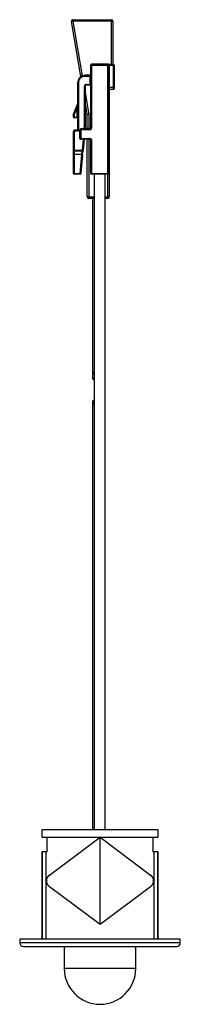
# Model space of a CAD drawing. Header units: millimetres. Extents: x -17 to 5, y -10 to 125.
import ezdxf

# ---------------------------------------------------------------- set-up
doc = ezdxf.new("R2010")
doc.units = ezdxf.units.MM

msp = doc.modelspace()

# ---------------------------------------------------------------- linework, layer by layer
at = {"color": 7, "linetype": 'Continuous', "lineweight": 25}
for p, q in [((-9.46, 124.86), (-9.66, 124.82)), ((-8.38, 117.27), (-9.66, 124.82)), ((-9.46, 125.06), (-4.2, 125.06)), ((-9.46, 124.86), (-9.46, 125.06)), ((-4, 124.86), (-9.46, 124.86)), ((-9.46, 124.86), (-8.2, 117.37)), ((-4.2, 118.92), (-4.2, 125.06)), ((-4, 124.86), (-4, 118.92)), ((-7, 110.17), (-7, 118.85)), ((-6.9, 118.95), (-6.9, 110.17)), ((-4.7, 118.95), (-6.9, 118.95)), ((-6.9, 118.87), (-4.7, 118.87)), ((-6.5, 118.94), (-5.1, 118.94)), ((-6.5, 118.91), (-6.5, 118.94)), ((-5.1, 118.91), (-6.5, 118.91)), ((-6.5, 118.91), (-5.1, 118.91)), ((-6.5, 118.87), (-6.5, 118.91)), ((-5.1, 118.87), (-6.5, 118.87)), ((-5.1, 118.94), (-5.1, 118.91)), ((-5.1, 118.91), (-5.1, 118.87)), ((-4.7, 118.92), (-4.7, 118.95)), ((-4.69, 118.92), (-4.7, 118.92)), ((-4.7, 100.56), (-4.7, 118.9)), ((-4.6, 118.8), (-4.6, 103.97)), ((-3.9, 118.92), (-4.5, 118.92)), ((-4.5, 118.9), (-3.9, 118.9)), ((-4.5, 118.9), (-4.5, 100.76)), ((-3.9, 118.8), (-4.5, 118.8)), ((-3.9, 115.51), (-3.9, 118.92)), ((-3.8, 118.82), (-3.8, 115.61)), ((-4.7, 118.77), (-6.9, 118.77)), ((-8.8, 109.89), (-8.8, 116.45)), ((-8.7, 116.39), (-8.7, 109.79)), ((-8.13, 117.38), (-8.13, 117.39)), ((-7.8, 117.43), (-7.8, 117.29)), ((-7.1, 117.43), (-7.8, 117.43)), ((-7.8, 117.39), (-7.1, 117.39)), ((-7.1, 117.29), (-7.8, 117.29)), ((-7.6, 116.19), (-7.1, 116.19)), ((-7.6, 116.09), (-7.6, 116.19)), ((-7.1, 116.09), (-7.6, 116.09)), ((-7.1, 116.09), (-7.1, 117.43)), ((-7.9, 110.39), (-7.9, 115.89)), ((-7.8, 115.89), (-7.8, 110.39)), ((-7.8, 115.03), (-7.3, 112.07)), ((-4.5, 115.8), (-3.9, 115.8)), ((-3.9, 115.51), (-4.5, 115.51)), ((-8.81, 113.61), (-9.39, 112.14)), ((-9.39, 112.11), (-8.81, 113.58)), ((-8.9, 113.08), (-8.81, 113.58)), ((-8.81, 113.58), (-8.81, 113.61)), ((-7.5, 112.06), (-7.8, 113.83)), ((-9.4, 111.7), (-9.4, 112.11)), ((-9.39, 112.14), (-9.39, 112.11)), ((-8.9, 113.08), (-9.3, 112.08)), ((-9.3, 112.08), (-9.3, 111.6)), ((-8.9, 111.6), (-8.9, 113.08)), ((-7.3, 112.07), (-7.5, 112.06)), ((-7.5, 110.15), (-7.5, 112.06)), ((-7.3, 112.07), (-7.3, 110.15)), ((-9.3, 111.7), (-8.9, 111.7)), ((-8.9, 111.6), (-9.3, 111.6)), ((-9.4, 103.97), (-9.4, 109.73)), ((-9.3, 109.69), (-9.3, 103.87)), ((-9.2, 109.79), (-9.2, 109.93)), ((-8.8, 109.93), (-9.2, 109.93)), ((-9.2, 109.89), (-8.8, 109.89)), ((-8.7, 109.79), (-9.2, 109.79)), ((-8.5, 108.77), (-8.5, 109.98)), ((-8.4, 110.08), (-8.4, 108.67)), ((-7.1, 110.08), (-8.4, 110.08)), ((-8.4, 110.07), (-7.1, 110.07)), ((-7.1, 109.97), (-8.4, 109.97)), ((-7.1, 110.15), (-7.8, 110.15)), ((-7.8, 110.14), (-7.1, 110.14)), ((-7.1, 110.15), (-7.1, 109.97)), ((-8.4, 108.77), (-7.1, 108.77)), ((-7.1, 108.67), (-8.4, 108.67)), ((-8.17, 107.19), (-8.02, 108.67)), ((-7.92, 108.67), (-8.07, 107.18)), ((-7.5, 100.76), (-7.5, 108.67)), ((-7.3, 108.67), (-7.3, 100.56)), ((-7.1, 108.77), (-7.1, 108.67)), ((-7, 103.97), (-7, 108.57)), ((-6.9, 108.57), (-6.9, 103.87)), ((-9.3, 107.19), (-8.17, 107.19)), ((-8.19, 107.09), (-9.3, 107.09)), ((-9.3, 107.08), (-8.19, 107.08)), ((-8.23, 106.57), (-8.19, 107.08)), ((-8.19, 107.08), (-8.19, 107.09)), ((-8.13, 106.56), (-8.09, 106.97)), ((-8.07, 107.18), (-8.09, 106.98)), ((-8.09, 106.98), (-8.09, 106.99)), ((-8.09, 106.97), (-8.09, 106.98)), ((-8.23, 106.57), (-9.3, 106.57)), ((-8.49, 103.97), (-8.23, 106.57)), ((-8.13, 106.56), (-8.39, 103.96)), ((-9.3, 103.97), (-8.49, 103.97)), ((-8.49, 103.97), (-8.49, 103.87)), ((-6.9, 103.97), (-4.7, 103.97)), ((-8.49, 103.87), (-9.3, 103.87)), ((-4.7, 103.87), (-6.9, 103.87)), ((-6.55, 103.87), (-6.55, 14)), ((-5.05, 14), (-5.05, 103.87)), ((-7.5, 100.76), (-6.55, 100.76)), ((-6.55, 100.56), (-7.3, 100.56)), ((-6.8, 100.56), (-6.8, 75.91)), ((-5.05, 100.76), (-4.5, 100.76)), ((-4.7, 100.56), (-5.05, 100.56)), ((-6.8, 72.71), (-6.8, 14)), ((-13.7, 14), (-13.7, 13)), ((2.2, 14), (-13.7, 14)), ((2.2, 13), (2.2, 14)), ((-13.7, 13), (2.2, 13)), ((-13.05, 13), (-13.05, 11)), ((-12.69, 7.8), (-5.75, 13)), ((-5.75, 1), (-5.75, 13)), ((-5.75, 13), (1.18, 7.8)), ((1.54, 11), (1.54, 13)), ((-13.7, 11), (-13.7, -1)), ((-13.05, 11), (-13.7, 11)), ((-13.68, 11), (-13.68, -1)), ((-13.18, 11), (-13.18, -1)), ((2.2, 11), (1.54, 11)), ((1.67, -1), (1.67, 11)), ((2.17, -1), (2.17, 11)), ((2.2, -1), (2.2, 11)), ((-5.75, 1), (-12.69, 6.2)), ((1.18, 6.2), (-5.75, 1)), ((-16.75, -1), (-16.75, -1.5)), ((5.25, -1), (-16.75, -1)), ((5.25, -1.5), (5.25, -1)), ((5.25, -1.5), (-16.75, -1.5)), ((-10.65, -2), (-10.65, -5.02)), ((-0.85, -5.02), (-0.85, -2)), ((-0.85, -5.02), (-10.65, -5.02))]:
    msp.add_line(p, q, dxfattribs=at)
at = {"color": 7, "linetype": 'Continuous', "lineweight": 25, "flags": 128}
for points in [[(-8.11, 117.38), (-8.11, 117.38), (-8.13, 117.38)], [(-6.55, 72.92), (-6.61, 72.9), (-6.69, 72.86), (-6.75, 72.81), (-6.79, 72.76), (-6.8, 72.71), (-6.79, 72.66), (-6.75, 72.61), (-6.69, 72.57), (-6.61, 72.53), (-6.59, 72.51)]]:
    msp.add_lwpolyline(points, dxfattribs=at)
at = {"color": 7, "linetype": 'Continuous', "lineweight": 25}
for centre, radius, start, end in [((-9.46, 124.86), 0.2, 90, 189.6052), ((-4.2, 124.86), 0.2, 360, 90), ((-6.9, 118.85), 0.1, 89.9956, 179.9956), ((-6.9, 118.77), 0.1, 89.9956, 179.9956), ((-6.5, 118.84), 0.102, 43.7283, 88.8814), ((-6.5, 118.8), 0.102, 43.7389, 88.8708), ((-5.1, 118.84), 0.102, 91.1186, 136.2717), ((-5.1, 118.8), 0.102, 91.1292, 136.2611), ((-4.7, 118.85), 0.1, 39.8614, 90.0011), ((-4.64, 119.63), 0.712, 265.0151, 270.6372), ((-4.7, 118.8), 0.1, 0.0044, 90.0044), ((-4.65, 118.43), 0.475, 89.1617, 95.8326), ((-4.7, 118.77), 0.1, 0.0044, 90.0044), ((-4.51, 111), 7.9, 89.9033, 90.9534), ((-4.51, 127.85), 8.93, 269.2123, 270.0475), ((-4.52, 117.37), 1.43, 89.0014, 92.9983), ((-3.9, 118.82), 0.1, 0.0044, 90.0044), ((-3.9, 118.8), 0.1, 0.0044, 90.0044), ((-3.88, 120.24), 1.43, 269.0014, 272.9983), ((-7.1, 117.53), 0.1, 269.9956, 359.9956), ((-7.1, 117.49), 0.1, 269.9956, 359.9956), ((-6.92, 120.2), 1.43, 267.0017, 270.9986), ((-4.68, 120.2), 1.43, 269.0014, 272.9983), ((-7.8, 116.39), 1, 89.9956, 179.9956), ((-7.8, 116.45), 1, 109.4655, 179.9975), ((-8.72, 117.82), 1.43, 267.0017, 270.9986), ((-7.8, 116.39), 0.9, 89.9956, 179.9956), ((-8.1, 117.3), 0.1, 90, 109.4685), ((-8.1, 117.3), 0.1, 71.058, 109.4683), ((-7.8, 116.43), 1, 90, 96.3784), ((-7.6, 115.89), 0.3, 89.9956, 179.9956), ((-7.6, 115.89), 0.2, 89.9956, 179.9956), ((-7.08, 115.85), 1.43, 87.0017, 90.9986), ((-7.08, 114.75), 1.43, 87.0017, 90.9986), ((-7.1, 115.99), 0.1, 0.0044, 90.0044), ((-7.88, 117.32), 1.43, 269.0014, 272.9983), ((-4.52, 114.37), 1.43, 89.0014, 92.9983), ((-4.5, 115.41), 0.1, 89.9956, 179.9956), ((-3.88, 117.24), 1.43, 269.0014, 272.9983), ((-3.9, 115.61), 0.1, 269.9956, 359.9956), ((-8.9, 113.64), 0.1, 338.1954, 359.9999), ((-8.9, 113.62), 0.1, 338.1954, 359.9999), ((-9.3, 112.11), 0.1, 158.1956, 180), ((-9.3, 112.11), 0.1, 158.1954, 179.9999), ((-9.3, 112.08), 0.1, 158.1954, 179.9999), ((-9.32, 113.51), 1.43, 267.0017, 270.9986), ((-8.74, 113.55), 1.58, 245.4552, 249.1032), ((-8.88, 111.64), 1.43, 87.0017, 90.9986), ((-9.32, 113.13), 1.43, 267.0017, 270.9986), ((-9.3, 111.7), 0.1, 180.0044, 270.0044), ((-8.88, 110.26), 1.43, 87.0017, 90.9986), ((-8.9, 111.5), 0.1, 0.0044, 90.0044), ((-9.2, 109.73), 0.2, 89.9956, 179.9956), ((-9.2, 109.69), 0.2, 89.9956, 179.9956), ((-9.32, 111.12), 1.43, 267.0017, 270.9986), ((-9.2, 109.69), 0.1, 89.9956, 179.9956), ((-5.77, 112.77), 4.18, 223.5317, 225.4856), ((-8.4, 109.98), 0.1, 89.9956, 179.9956), ((-8.4, 109.97), 0.1, 89.9956, 179.9956), ((-8.42, 111.4), 1.43, 267.0017, 270.9986), ((-7.88, 111.82), 1.43, 269.0014, 272.9983), ((-17.8, 110.39), 9.9, 358.2351, 360), ((-17.8, 110.39), 10, 357.9796, 360), ((-7.1, 110.25), 0.1, 269.9956, 359.9956), ((-7.1, 110.24), 0.1, 269.9956, 359.9956), ((-7.1, 110.18), 0.1, 269.9956, 359.9956), ((-7.1, 110.17), 0.2, 269.9956, 359.9956), ((-7.1, 110.17), 0.1, 269.9956, 359.9956), ((-6.92, 111.6), 1.43, 267.0017, 270.9986), ((-8.42, 110.2), 1.43, 267.0017, 270.9986), ((-8.4, 108.77), 0.1, 180.0044, 270.0044), ((-7.1, 108.57), 0.2, 0.0044, 90.0044), ((-7.1, 108.57), 0.1, 0.0044, 90.0044), ((-6.92, 110), 1.43, 267.0017, 270.9986), ((-9.32, 108.62), 1.43, 267.0017, 270.9986), ((-9.3, 106.99), 0.1, 89.9956, 179.9956), ((-9.3, 106.98), 0.1, 89.9956, 179.9956), ((-0.26, 105.58), 8.07, 168.5096, 169.2456), ((-8.19, 106.99), 0.1, 0.0041, 90.0047), ((-8.19, 106.98), 0.1, 0.0041, 90.0047), ((-8, 108.61), 1.43, 263.289, 267.2848), ((-9.32, 108), 1.43, 267.0017, 270.9986), ((-8.06, 107.99), 1.43, 263.289, 267.2848), ((-9.32, 105.4), 1.43, 267.0017, 270.9986), ((-9.3, 103.97), 0.1, 180.0044, 270.0044), ((-8.32, 105.39), 1.43, 263.289, 267.2848), ((-8.49, 103.97), 0.1, 269.9962, 354.2845), ((-6.92, 105.4), 1.43, 267.0017, 270.9986), ((-6.9, 103.97), 0.1, 180.0044, 270.0044), ((-4.68, 105.4), 1.43, 269.0014, 272.9983), ((-4.7, 103.97), 0.1, 269.9956, 359.9956), ((-7.3, 100.76), 0.2, 180, 270), ((-4.7, 100.76), 0.2, 270, 0), ((-6, 76.21), 0.8, 133.4325, 226.5675), ((-6.57, 75.96), 0.24, 192.7515, 252.7105), ((-6.67, 72.13), 0.125, 134.3307, 199.4749), ((-6, 71.97), 0.8, 133.4325, 171.743), ((-12.09, 7), 1, 126.8699, 233.1301), ((0.58, 7), 1, 306.8699, 53.1301), ((-16.25, -1.5), 0.5, 180, 270), ((4.75, -1.5), 0.5, 270, 0), ((-5.75, -5.02), 4.9, 180, 0)]:
    msp.add_arc(centre, radius, start, end, dxfattribs=at)
for points, knots in [([(-4.63, 118.92), (-4.64, 118.92), (-4.67, 118.92), (-4.69, 118.92), (-4.69, 118.92), (-4.69, 118.92)], [0, 0, 0, 0, 0.5486, 0.835723, 1, 1, 1, 1]), ([(-8.13, 117.38), (-8.13, 117.38), (-8.13, 117.38), (-8.11, 117.38), (-8.09, 117.39), (-8.08, 117.39)], [0, 0, 0, 0, 0.310646, 0.831254, 1, 1, 1, 1]), ([(-8.08, 117.39), (-8.08, 117.39), (-8.1, 117.39), (-8.11, 117.38), (-8.12, 117.38), (-8.12, 117.38), (-8.12, 117.38)], [0, 0, 0, 0, 0.002166, 0.616642, 0.956637, 1, 1, 1, 1]), ([(-8.08, 117.39), (-8.07, 117.39), (-8.05, 117.4), (-7.99, 117.41), (-7.94, 117.42), (-7.91, 117.42)], [0, 0, 0, 0, 0.252088, 0.622258, 1, 1, 1, 1]), ([(-16.25, -2), (-16.24, -2), (-16.21, -2), (-15.96, -2), (-15.57, -2), (-15.09, -2), (-14.55, -2), (-13.92, -2), (-13.19, -2), (-12.39, -2), (-11.52, -2), (-10.59, -2), (-9.54, -2), (-8.35, -2), (-7.05, -2), (-6.18, -2), (-5.75, -2)], [0, 0, 0, 0, 0.077615, 0.157653, 0.239951, 0.304263, 0.368607, 0.434287, 0.5, 0.56568, 0.631393, 0.695705, 0.760049, 0.842319, 0.922363, 1, 1, 1, 1]), ([(-5.75, -2), (-5.33, -2), (-4.46, -2), (-3.16, -2), (-1.97, -2), (-0.92, -2), (0.01, -2), (0.88, -2), (1.68, -2), (2.41, -2), (3.05, -2), (3.58, -2), (4.07, -2), (4.45, -2), (4.7, -2), (4.73, -2), (4.75, -2)], [0, 0, 0, 0, 0.077623, 0.157653, 0.239951, 0.304263, 0.368607, 0.434287, 0.5, 0.56568, 0.631393, 0.695705, 0.760049, 0.842319, 0.922356, 1, 1, 1, 1])]:
    msp.add_open_spline(points, degree=3, knots=knots, dxfattribs=at)

doc.saveas('drawing.dxf')
